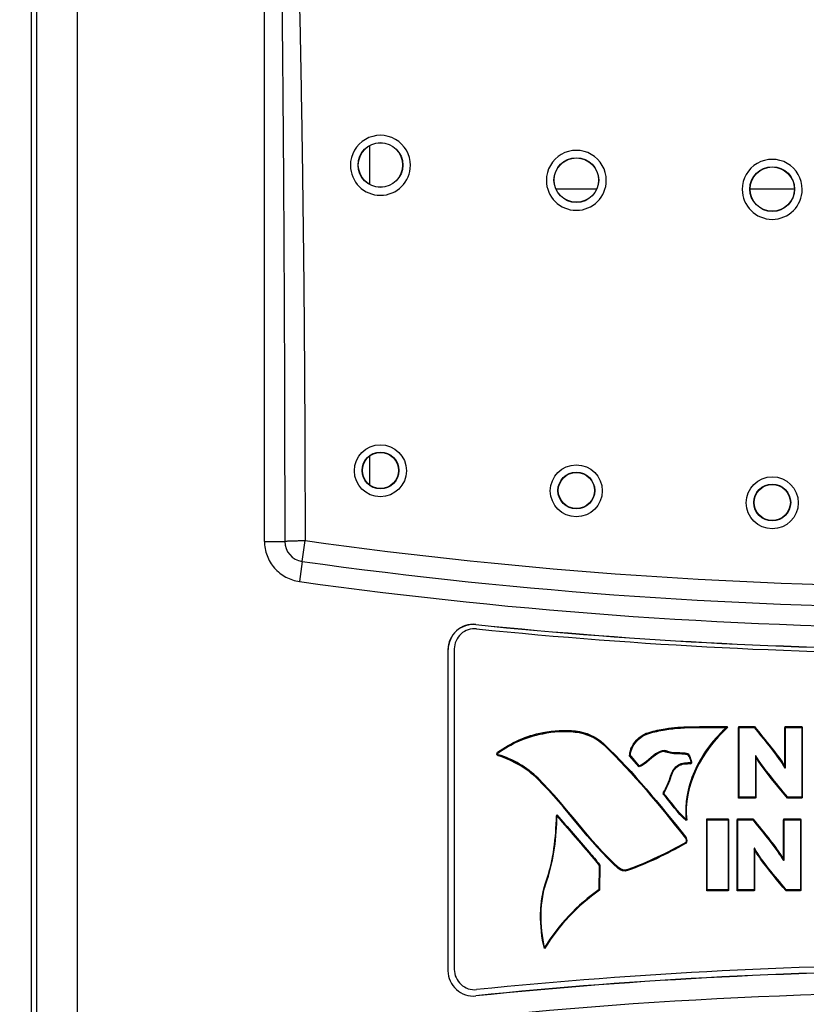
# Model space of a CAD drawing. Header units: inches. Extents: x 0 to 34, y 0 to 22.
# Tile 19 of 54: x 3.7 to 4.5, y 14.3 to 15.2. Entities that reach past the tile are written whole.
import ezdxf

# ---------------------------------------------------------------- set-up
doc = ezdxf.new("R2010")
doc.units = ezdxf.units.IN
doc.header["$LTSCALE"] = 1.87
doc.header["$MEASUREMENT"] = 0
doc.layers.get('0').update_dxf_attribs({"linetype": 'CONTINUOUS'})
for name, color, linetype in [('02___PRT_ALL_AXES', 7, 'CONTINUOUS'), ('DATUMCURVES', 7, 'CONTINUOUS'), ('DIMENSIONS', 7, 'CONTINUOUS')]:
    doc.layers.add(name, color=color, linetype=linetype)
doc.styles.get("Standard").update_dxf_attribs({"font": 'txt', "width": 0.8})
doc.dimstyles.new('DIMSTYLE_2', dxfattribs={"dimtxt": 0.125, "dimasz": 0.18, "dimexe": 0.18, "dimexo": 0.0625, "dimgap": 0.09, "dimtad": 0, "dimtih": 1, "dimtoh": 1, "dimlfac": 2, "dimzin": 4, "dimdsep": 46, "dimtxsty": 'STANDARD', "dimblk": '_FILLED', "dimblk1": '_FILLED', "dimblk2": '_FILLED', "dimcen": 0.09, "dimadec": 0, "dimazin": 0, "dimtfac": 1, "dimtofl": 0, "dimtmove": 0, "dimatfit": 3, "dimldrblk": '_FILLED', "dimfxl": 1, "dimtolj": 1, "dimtzin": 4, "dimarcsym": 0})

# ---------------------------------------------------------------- blocks, each defined once
blk = doc.blocks.new('_FILLED')
at = {"color": 0, "linetype": 'BYBLOCK'}
blk.add_solid([(0, 0), (-1, 0.1736), (-1, -0.1736)], dxfattribs=at)
blk = doc.blocks.new('*D3')
at = {"layer": 'DIMENSIONS', "color": 2, "linetype": 'CONTINUOUS'}
for p, q in [((3.70554, 16.19854), (2.10305, 16.19854)), ((2.22805, 16.19854), (2.22805, 14.36991)), ((2.22805, 12.46482), (2.22805, 13.93241)), ((3.9073, 12.46482), (2.10305, 12.46482))]:
    blk.add_line(p, q, dxfattribs=at)
at = {"layer": 'DIMENSIONS', "color": 2, "linetype": 'CONTINUOUS', "xscale": 0.18, "yscale": 0.18, "zscale": 0.18}
for p, rotation in [((2.22805, 16.19854), 90), ((2.22805, 12.46482), 270)]:
    blk.add_blockref('_FILLED', p, dxfattribs=dict(at, rotation=rotation))
at = {"layer": 'DIMENSIONS', "color": 2, "linetype": 'CONTINUOUS', "insert": (2.07805, 14.30741), "char_height": 0.125, "width": 0.7, "attachment_point": 2, "line_spacing_factor": 0.9}
blk.add_mtext('7.47\\P[189.7]', dxfattribs=at)

msp = doc.modelspace()

# ---------------------------------------------------------------- linework, layer by layer
at = {"color": 7, "linetype": 'CONTINUOUS'}
for p, q in [((3.72805, 16.03827), (3.72805, 12.87445)), ((3.73352, 16.03645), (3.73352, 12.87627)), ((3.7735, 16.03611), (3.7735, 12.87661)), ((3.95855, 14.72194), (3.95855, 15.83611)), ((4.24657, 15.07042), (4.28654, 15.07042)), ((4.43818, 15.07042), (4.48193, 15.07042)), ((3.95855, 14.72194), (3.97855, 14.72194)), ((3.99579, 14.70214), (3.99866, 14.72268)), ((3.99578, 14.70213), (3.99301, 14.68233)), ((4.16734, 14.63985), (4.16732, 14.63968)), ((4.1398, 14.61498), (4.1398, 14.29774)), ((4.1398, 14.61498), (4.13998, 14.61498)), ((4.14605, 14.61563), (4.14605, 14.29901)), ((4.1398, 14.29774), (4.13998, 14.29774)), ((4.16734, 14.27287), (4.16732, 14.27305))]:
    msp.add_line(p, q, dxfattribs=at)
for centre, radius in [((4.07306, 15.09377), 0.02212), ((4.07306, 15.09379), 0.02188), ((4.26656, 15.07891), 0.02212), ((4.26656, 15.07892), 0.02188), ((4.46005, 15.07), 0.02212), ((4.46006, 15.07002), 0.02188), ((4.07302, 14.79171), 0.02569), ((4.07306, 14.79199), 0.01819), ((4.07306, 14.79202), 0.01786), ((4.26653, 14.7719), 0.02569), ((4.26656, 14.77217), 0.01819), ((4.26656, 14.7722), 0.01786), ((4.46004, 14.76005), 0.02569), ((4.46005, 14.76032), 0.01819), ((4.46006, 14.76035), 0.01785)]:
    msp.add_circle(centre, radius, dxfattribs=at)
for centre, radius, start, end in [((4.07303, 15.0935), 0.02962, 359.97185, 180.03051), ((4.26654, 15.07863), 0.02962, 359.97183, 180.02971), ((4.46005, 15.06973), 0.02962, 359.97151, 180.02926), ((4.07303, 15.0935), 0.02962, 180.04478, 359.95759), ((4.26654, 15.07864), 0.02962, 180.04383, 359.95772), ((4.46005, 15.06974), 0.02962, 180.04324, 359.95753), ((3.99855, 14.72194), 0.02, 179.99997, 262.03871), ((4.65355, 19.4032), 4.72612, 262.03481, 277.96519), ((4.65355, 19.40547), 4.74911, 262.03871, 277.96129), ((4.65355, 19.40547), 4.76911, 262.0407, 277.95372), ((4.1648, 14.61498), 0.025, 84.17455, 180), ((4.1648, 14.61498), 0.02483, 84.17455, 180), ((4.16605, 14.61563), 0.02, 84.19088, 180), ((4.65355, 19.40547), 4.79053, 264.17455, 275.82545), ((4.65355, 19.40547), 4.79036, 264.17455, 275.82545), ((4.65355, 19.40739), 4.7965, 264.19088, 275.80912), ((4.65355, 9.50724), 4.7965, 84.19088, 95.80912), ((4.1648, 14.29774), 0.025, 180, 275.82545), ((4.16605, 14.29901), 0.02, 180, 275.80912), ((4.65355, 9.50726), 4.79053, 84.17455, 95.82545), ((4.65355, 9.50726), 4.79036, 84.17455, 95.82545), ((4.65355, 9.50726), 4.76911, 82.04627, 97.95929)]:
    msp.add_arc(centre, radius, start, end, dxfattribs=at)
for points, knots in [([(3.95855, 15.83611), (3.95889, 15.8347), (3.95942, 15.83184), (3.96023, 15.82609), (3.961, 15.81888), (3.96176, 15.8102), (3.96242, 15.80152), (3.963, 15.79283), (3.9637, 15.78124), (3.96448, 15.76674), (3.9653, 15.74935), (3.96603, 15.73195), (3.9667, 15.71454), (3.96752, 15.69133), (3.96844, 15.66232), (3.96942, 15.6275), (3.9703, 15.59268), (3.97109, 15.55786), (3.97181, 15.52303), (3.9727, 15.4766), (3.97367, 15.41855), (3.97467, 15.3489), (3.97552, 15.27924), (3.97625, 15.20958), (3.97707, 15.1167), (3.97783, 15.00059), (3.97839, 14.86127), (3.97853, 14.76838), (3.97855, 14.72194)], [0, 0, 0, 0, 0.003907, 0.007813, 0.015626, 0.023439, 0.031252, 0.039065, 0.046878, 0.062504, 0.078129, 0.093755, 0.10938, 0.125005, 0.156256, 0.187506, 0.218756, 0.250007, 0.281257, 0.312507, 0.375007, 0.437506, 0.500006, 0.562505, 0.625005, 0.750004, 0.875002, 1, 1, 1, 1]), ([(3.95855, 15.83611), (3.95925, 15.83483), (3.96028, 15.8321), (3.9615, 15.82792), (3.96251, 15.82368), (3.9637, 15.81799), (3.96496, 15.81084), (3.96627, 15.80222), (3.96744, 15.79358), (3.96885, 15.78205), (3.9704, 15.76761), (3.97204, 15.75025), (3.97351, 15.73289), (3.97485, 15.71551), (3.9765, 15.69233), (3.97835, 15.66335), (3.98031, 15.62855), (3.98207, 15.59374), (3.98366, 15.55892), (3.98511, 15.5241), (3.98689, 15.47766), (3.98884, 15.41961), (3.99084, 15.34993), (3.99256, 15.28025), (3.99402, 15.21056), (3.99525, 15.14087), (3.99628, 15.07117), (3.99739, 14.97825), (3.99832, 14.86208), (3.99861, 14.76915), (3.99865, 14.72268)], [0, 0, 0, 0, 0.003908, 0.007815, 0.011723, 0.015631, 0.023446, 0.03126, 0.039075, 0.046889, 0.062516, 0.078143, 0.09377, 0.109396, 0.125023, 0.156274, 0.187526, 0.218777, 0.250027, 0.281278, 0.312528, 0.375027, 0.437526, 0.500025, 0.562523, 0.62502, 0.687517, 0.750014, 0.875008, 1, 1, 1, 1]), ([(3.95855, 14.72194), (3.95855, 14.71718), (3.96029, 14.70757), (3.96778, 14.69506), (3.97918, 14.68596), (3.98846, 14.68294), (3.99318, 14.68228)], [0, 0, 0, 0, 0.250017, 0.499989, 0.749947, 1, 1, 1, 1]), ([(3.97855, 14.72194), (3.97859, 14.72196), (3.97875, 14.72199), (3.97906, 14.72207), (3.97957, 14.72215), (3.98025, 14.72224), (3.98111, 14.72231), (3.98257, 14.7224), (3.98476, 14.72247), (3.98775, 14.72254), (3.99116, 14.72262), (3.99484, 14.72274), (3.99737, 14.72274), (3.99866, 14.72268)], [0, 0, 0, 0, 0.00683, 0.023101, 0.0485, 0.082756, 0.125596, 0.176584, 0.300964, 0.451486, 0.622677, 0.808274, 1, 1, 1, 1])]:
    msp.add_open_spline(points, degree=3, knots=knots, dxfattribs=at)
at = {"layer": '02___PRT_ALL_AXES', "color": 3, "linetype": 'CONTINUOUS'}
for p, q in [((4.06255, 15.07475), (4.06255, 15.11295)), ((4.06255, 14.77765), (4.06255, 14.80639))]:
    msp.add_line(p, q, dxfattribs=at)
at = {"layer": 'DATUMCURVES', "color": 40, "linetype": 'CONTINUOUS'}
for p, q in [((4.42685, 14.46825), (4.42685, 14.53805)), ((4.42685, 14.53805), (4.44216, 14.53805)), ((4.42704, 14.4693), (4.42704, 14.5391)), ((4.42704, 14.5391), (4.44236, 14.5391)), ((4.42736, 14.46857), (4.42736, 14.53838)), ((4.42736, 14.53838), (4.44268, 14.53838)), ((4.47259, 14.49802), (4.47259, 14.53805)), ((4.47259, 14.53805), (4.48921, 14.53805)), ((4.47279, 14.49908), (4.47279, 14.5391)), ((4.47279, 14.5391), (4.4894, 14.5391)), ((4.47311, 14.49835), (4.47311, 14.53838)), ((4.47311, 14.53838), (4.48972, 14.53838)), ((4.48921, 14.53805), (4.48921, 14.46825)), ((4.4894, 14.5391), (4.4894, 14.4693)), ((4.48972, 14.53838), (4.48972, 14.46857)), ((4.32845, 14.49921), (4.31915, 14.5102)), ((4.32864, 14.50026), (4.31934, 14.51125)), ((4.32896, 14.49954), (4.31966, 14.51053)), ((4.44347, 14.50909), (4.44347, 14.46825)), ((4.44367, 14.50909), (4.44347, 14.50909)), ((4.44366, 14.51014), (4.44366, 14.4693)), ((4.44386, 14.51014), (4.44366, 14.51014)), ((4.44398, 14.50941), (4.44398, 14.46857)), ((4.44418, 14.50941), (4.44398, 14.50941)), ((4.47239, 14.49802), (4.47259, 14.49802)), ((4.47258, 14.49908), (4.47279, 14.49908)), ((4.4729, 14.49835), (4.47311, 14.49835)), ((4.44347, 14.46825), (4.42685, 14.46825)), ((4.44366, 14.4693), (4.42704, 14.4693)), ((4.44398, 14.46857), (4.42736, 14.46857)), ((4.48921, 14.46825), (4.4751, 14.46825)), ((4.4894, 14.4693), (4.47529, 14.4693)), ((4.48972, 14.46857), (4.47561, 14.46857)), ((4.39532, 14.37657), (4.39532, 14.44666)), ((4.39532, 14.44666), (4.41644, 14.44666)), ((4.39551, 14.37762), (4.39551, 14.44771)), ((4.39551, 14.44771), (4.41663, 14.44771)), ((4.39583, 14.3769), (4.39583, 14.44699)), ((4.39583, 14.44699), (4.41695, 14.44699)), ((4.41644, 14.44666), (4.41644, 14.37657)), ((4.41663, 14.44771), (4.41663, 14.37762)), ((4.41695, 14.44699), (4.41695, 14.3769)), ((4.42545, 14.37657), (4.42545, 14.44666)), ((4.42545, 14.44666), (4.44077, 14.44666)), ((4.42564, 14.37762), (4.42564, 14.44771)), ((4.42564, 14.44771), (4.44096, 14.44771)), ((4.42596, 14.3769), (4.42596, 14.44699)), ((4.42596, 14.44699), (4.44128, 14.44699)), ((4.47119, 14.40651), (4.47119, 14.44666)), ((4.47119, 14.44666), (4.48781, 14.44666)), ((4.47139, 14.40756), (4.47139, 14.44771)), ((4.47139, 14.44771), (4.488, 14.44771)), ((4.47171, 14.40683), (4.47171, 14.44699)), ((4.47171, 14.44699), (4.48832, 14.44699)), ((4.48781, 14.44666), (4.48781, 14.37657)), ((4.488, 14.44771), (4.488, 14.37762)), ((4.48832, 14.44699), (4.48832, 14.3769)), ((4.44207, 14.41762), (4.44207, 14.37657)), ((4.44226, 14.41762), (4.44207, 14.41762)), ((4.44226, 14.41867), (4.44226, 14.37762)), ((4.44245, 14.41867), (4.44226, 14.41867)), ((4.44258, 14.41795), (4.44258, 14.3769)), ((4.44277, 14.41795), (4.44258, 14.41795)), ((4.47119, 14.40756), (4.47139, 14.40756)), ((4.2892, 14.40168), (4.28887, 14.37696)), ((4.2894, 14.40274), (4.28906, 14.37802)), ((4.28972, 14.40201), (4.28938, 14.37729)), ((4.471, 14.40651), (4.47119, 14.40651)), ((4.47151, 14.40683), (4.47171, 14.40683)), ((4.41644, 14.37657), (4.39532, 14.37657)), ((4.41663, 14.37762), (4.39551, 14.37762)), ((4.41695, 14.3769), (4.39583, 14.3769)), ((4.44207, 14.37657), (4.42545, 14.37657)), ((4.44226, 14.37762), (4.42564, 14.37762)), ((4.44258, 14.3769), (4.42596, 14.3769)), ((4.48781, 14.37657), (4.4737, 14.37657)), ((4.488, 14.37762), (4.47389, 14.37762)), ((4.48832, 14.3769), (4.47421, 14.3769))]:
    msp.add_line(p, q, dxfattribs=at)
for points, knots in [([(4.18843, 14.51247), (4.19556, 14.51731), (4.20949, 14.52557), (4.23489, 14.53329), (4.2663, 14.53592), (4.28568, 14.52847), (4.29364, 14.52082)], [0, 0, 0, 0, 0.221213, 0.442426, 0.721213, 1, 1, 1, 1]), ([(4.18894, 14.5128), (4.19607, 14.51764), (4.21, 14.5259), (4.2354, 14.53361), (4.26681, 14.53625), (4.28619, 14.5288), (4.29415, 14.52115)], [0, 0, 0, 0, 0.221213, 0.442426, 0.721213, 1, 1, 1, 1]), ([(4.33814, 14.5322), (4.34342, 14.5337), (4.36882, 14.53957), (4.39511, 14.53776), (4.41559, 14.53793)], [0, 0, 0, 0, 0.211327, 1, 1, 1, 1]), ([(4.33833, 14.53325), (4.34361, 14.53475), (4.35703, 14.53794), (4.38308, 14.53915), (4.40355, 14.53889), (4.41578, 14.53899)], [0, 0, 0, 0, 0.211227, 0.528986, 1, 1, 1, 1]), ([(4.33865, 14.53253), (4.34393, 14.53403), (4.36933, 14.53989), (4.39563, 14.53809), (4.4161, 14.53826)], [0, 0, 0, 0, 0.211327, 1, 1, 1, 1]), ([(4.41578, 14.53899), (4.40288, 14.52746), (4.38116, 14.49979), (4.37307, 14.4641), (4.37528, 14.44716)], [0, 0, 0, 0, 0.503186, 1, 1, 1, 1]), ([(4.44216, 14.53805), (4.45061, 14.52768), (4.46139, 14.51488), (4.47082, 14.50099), (4.47239, 14.49802)], [0, 0, 0, 0, 0.799227, 1, 1, 1, 1]), ([(4.44236, 14.5391), (4.44807, 14.53209), (4.45855, 14.51912), (4.46899, 14.50587), (4.47258, 14.49908)], [0, 0, 0, 0, 0.540552, 1, 1, 1, 1]), ([(4.44268, 14.53838), (4.45113, 14.52801), (4.4619, 14.51521), (4.47133, 14.50132), (4.4729, 14.49835)], [0, 0, 0, 0, 0.799227, 1, 1, 1, 1]), ([(4.31934, 14.51125), (4.31949, 14.51382), (4.32211, 14.52371), (4.33114, 14.53121), (4.33833, 14.53325)], [0, 0, 0, 0, 0.255972, 1, 1, 1, 1]), ([(4.37657, 14.51206), (4.37325, 14.51296), (4.36599, 14.51279), (4.3587, 14.51354), (4.3552, 14.51489)], [0, 0, 0, 0, 0.477687, 1, 1, 1, 1]), ([(4.37638, 14.51101), (4.37136, 14.51237), (4.36392, 14.51128), (4.35687, 14.51312), (4.355, 14.51384)], [0, 0, 0, 0, 0.722022, 1, 1, 1, 1]), ([(4.37689, 14.51134), (4.37187, 14.5127), (4.36443, 14.51161), (4.35738, 14.51345), (4.35552, 14.51417)], [0, 0, 0, 0, 0.722022, 1, 1, 1, 1]), ([(4.37957, 14.50231), (4.38093, 14.50225), (4.37852, 14.50757), (4.37813, 14.51055), (4.37638, 14.51101)], [0, 0, 0, 0, 0.429434, 1, 1, 1, 1]), ([(4.37976, 14.50336), (4.38018, 14.50334), (4.37973, 14.50563), (4.37946, 14.50778), (4.37832, 14.5116), (4.37657, 14.51206)], [0, 0, 0, 0, 0.131589, 0.432084, 1, 1, 1, 1]), ([(4.38009, 14.50264), (4.38145, 14.50257), (4.37903, 14.5079), (4.37864, 14.51088), (4.37689, 14.51134)], [0, 0, 0, 0, 0.429434, 1, 1, 1, 1]), ([(4.4751, 14.46825), (4.46654, 14.47856), (4.45531, 14.49161), (4.44557, 14.50581), (4.44367, 14.50909)], [0, 0, 0, 0, 0.77981, 1, 1, 1, 1]), ([(4.47529, 14.4693), (4.46955, 14.47622), (4.45854, 14.48939), (4.44798, 14.50305), (4.44386, 14.51014)], [0, 0, 0, 0, 0.52329, 1, 1, 1, 1]), ([(4.47561, 14.46857), (4.46705, 14.47889), (4.45582, 14.49194), (4.44608, 14.50614), (4.44418, 14.50941)], [0, 0, 0, 0, 0.77981, 1, 1, 1, 1]), ([(4.35976, 14.48974), (4.36084, 14.49382), (4.36615, 14.50193), (4.37536, 14.50244), (4.37957, 14.50231)], [0, 0, 0, 0, 0.499902, 1, 1, 1, 1]), ([(4.35995, 14.4908), (4.36103, 14.49487), (4.36635, 14.50299), (4.37555, 14.50349), (4.37976, 14.50336)], [0, 0, 0, 0, 0.499902, 1, 1, 1, 1]), ([(4.36027, 14.49007), (4.36135, 14.49415), (4.36667, 14.50226), (4.37587, 14.50277), (4.38009, 14.50264)], [0, 0, 0, 0, 0.499902, 1, 1, 1, 1]), ([(4.23733, 14.3882), (4.23917, 14.39334), (4.24519, 14.41407), (4.24659, 14.43576), (4.24732, 14.4518)], [0, 0, 0, 0, 0.254004, 1, 1, 1, 1]), ([(4.24732, 14.4518), (4.258, 14.43949), (4.2723, 14.42338), (4.28609, 14.40682), (4.2894, 14.40274)], [0, 0, 0, 0, 0.756298, 1, 1, 1, 1]), ([(4.44077, 14.44666), (4.44922, 14.43627), (4.46, 14.42342), (4.46943, 14.40949), (4.471, 14.40651)], [0, 0, 0, 0, 0.798973, 1, 1, 1, 1]), ([(4.44096, 14.44771), (4.44667, 14.44069), (4.45715, 14.42767), (4.46759, 14.41438), (4.47119, 14.40756)], [0, 0, 0, 0, 0.540169, 1, 1, 1, 1]), ([(4.44128, 14.44699), (4.44973, 14.43659), (4.46051, 14.42375), (4.46994, 14.40982), (4.47151, 14.40683)], [0, 0, 0, 0, 0.798973, 1, 1, 1, 1]), ([(4.4737, 14.37657), (4.46513, 14.38693), (4.4539, 14.40005), (4.44416, 14.41433), (4.44226, 14.41762)], [0, 0, 0, 0, 0.779561, 1, 1, 1, 1]), ([(4.47389, 14.37762), (4.46814, 14.38458), (4.45713, 14.39781), (4.44657, 14.41155), (4.44245, 14.41867)], [0, 0, 0, 0, 0.522989, 1, 1, 1, 1]), ([(4.47421, 14.3769), (4.46564, 14.38726), (4.45441, 14.40038), (4.44467, 14.41466), (4.44277, 14.41795)], [0, 0, 0, 0, 0.779561, 1, 1, 1, 1])]:
    msp.add_open_spline(points, degree=3, knots=knots, dxfattribs=at)
for points in [[(4.23355, 14.53301), (4.25486, 14.5369), (4.27792, 14.53718), (4.29383, 14.52187)], [(4.41559, 14.53793), (4.39064, 14.51564), (4.37076, 14.47928), (4.37509, 14.4461)], [(4.4161, 14.53826), (4.39116, 14.51597), (4.37128, 14.47961), (4.3756, 14.44643)], [(4.18862, 14.51352), (4.20287, 14.52321), (4.21665, 14.52992), (4.23355, 14.53301)], [(4.31915, 14.5102), (4.31971, 14.51987), (4.32882, 14.52955), (4.33814, 14.5322)], [(4.31966, 14.51053), (4.32022, 14.5202), (4.32933, 14.52988), (4.33865, 14.53253)], [(4.29364, 14.52082), (4.32367, 14.49202), (4.34799, 14.46181), (4.37435, 14.42879)], [(4.29383, 14.52187), (4.32386, 14.49308), (4.34819, 14.46286), (4.37454, 14.42984)], [(4.29415, 14.52115), (4.32418, 14.49235), (4.34851, 14.46214), (4.37486, 14.42912)], [(4.355, 14.51384), (4.35251, 14.51481), (4.3495, 14.51356), (4.34713, 14.51233)], [(4.3552, 14.51489), (4.3527, 14.51586), (4.34969, 14.51461), (4.34732, 14.51338)], [(4.35552, 14.51417), (4.35302, 14.51514), (4.35001, 14.51389), (4.34764, 14.51266)], [(4.1892, 14.51014), (4.18799, 14.51052), (4.18778, 14.51204), (4.18843, 14.51247)], [(4.18939, 14.51119), (4.18819, 14.51157), (4.18798, 14.51309), (4.18862, 14.51352)], [(4.18971, 14.51047), (4.18851, 14.51085), (4.1883, 14.51236), (4.18894, 14.5128)], [(4.22857, 14.48685), (4.21745, 14.49775), (4.20411, 14.50552), (4.1892, 14.51014)], [(4.22876, 14.4879), (4.21765, 14.49881), (4.2043, 14.50658), (4.18939, 14.51119)], [(4.22908, 14.48718), (4.21797, 14.49808), (4.20462, 14.50585), (4.18971, 14.51047)], [(4.34713, 14.51233), (4.34034, 14.50889), (4.33572, 14.50145), (4.32845, 14.49921)], [(4.34732, 14.51338), (4.34053, 14.50995), (4.33591, 14.5025), (4.32864, 14.50026)], [(4.34764, 14.51266), (4.34085, 14.50922), (4.33623, 14.50178), (4.32896, 14.49954)], [(4.30802, 14.39865), (4.27798, 14.42595), (4.25739, 14.45859), (4.22857, 14.48685)], [(4.30821, 14.3997), (4.27817, 14.427), (4.25759, 14.45964), (4.22876, 14.4879)], [(4.30853, 14.39897), (4.2785, 14.42628), (4.25791, 14.45892), (4.22908, 14.48718)], [(4.35223, 14.47229), (4.35512, 14.47793), (4.35812, 14.48362), (4.35976, 14.48974)], [(4.35242, 14.47335), (4.35531, 14.47898), (4.35831, 14.48468), (4.35995, 14.4908)], [(4.35274, 14.47262), (4.35563, 14.47826), (4.35863, 14.48395), (4.36027, 14.49007)], [(4.37509, 14.4461), (4.36611, 14.45344), (4.36013, 14.46382), (4.35223, 14.47229)], [(4.37528, 14.44716), (4.36631, 14.45449), (4.36032, 14.46487), (4.35242, 14.47335)], [(4.3756, 14.44643), (4.36663, 14.45377), (4.36064, 14.46415), (4.35274, 14.47262)], [(4.23713, 14.38714), (4.24437, 14.40735), (4.24615, 14.4293), (4.24712, 14.45074)], [(4.23765, 14.38747), (4.24488, 14.40768), (4.24666, 14.42963), (4.24764, 14.45107)], [(4.24712, 14.45074), (4.26125, 14.43447), (4.27565, 14.41843), (4.2892, 14.40168)], [(4.24764, 14.45107), (4.26176, 14.4348), (4.27616, 14.41876), (4.28972, 14.40201)], [(4.37435, 14.42879), (4.37539, 14.42749), (4.3753, 14.42393), (4.3744, 14.42342)], [(4.37454, 14.42984), (4.37558, 14.42854), (4.37549, 14.42498), (4.37459, 14.42447)], [(4.37486, 14.42912), (4.3759, 14.42782), (4.37581, 14.42426), (4.37491, 14.42375)], [(4.3744, 14.42342), (4.35568, 14.41276), (4.33714, 14.40397), (4.31718, 14.39661)], [(4.37459, 14.42447), (4.35587, 14.41381), (4.33734, 14.40502), (4.31737, 14.39766)], [(4.37491, 14.42375), (4.35619, 14.41309), (4.33766, 14.4043), (4.31769, 14.39694)], [(4.31718, 14.39661), (4.31401, 14.39545), (4.31, 14.39685), (4.30802, 14.39865)], [(4.31737, 14.39766), (4.3142, 14.3965), (4.31019, 14.3979), (4.30821, 14.3997)], [(4.31769, 14.39694), (4.31452, 14.39578), (4.31051, 14.39718), (4.30853, 14.39897)], [(4.23517, 14.3206), (4.23001, 14.34254), (4.22974, 14.36697), (4.23733, 14.3882)], [(4.23498, 14.31954), (4.22982, 14.34149), (4.22955, 14.36591), (4.23713, 14.38714)], [(4.23549, 14.31987), (4.23033, 14.34182), (4.23006, 14.36624), (4.23765, 14.38747)], [(4.28887, 14.37696), (4.26749, 14.36174), (4.24852, 14.34203), (4.23498, 14.31954)], [(4.28906, 14.37802), (4.26768, 14.36279), (4.24871, 14.34308), (4.23517, 14.3206)], [(4.28938, 14.37729), (4.268, 14.36207), (4.24903, 14.34236), (4.23549, 14.31987)]]:
    msp.add_open_spline(points, degree=3, dxfattribs=at)

# ---------------------------------------------------------------- dimensions: what is measured, and where the dimension line sits
at = {"layer": 'DIMENSIONS', "color": 2, "linetype": 'CONTINUOUS'}
dim = msp.add_linear_dim(base=(2.22805, 12.46482), p1=(3.70554, 16.19854), p2=(3.9073, 12.46482), angle=270, dimstyle='DIMSTYLE_2', dxfattribs=at)
dim.commit()
dim.dimension.update_dxf_attribs({"geometry": '*D3', "text_midpoint": (2.10305, 14.15116), "dimtype": 160})

doc.saveas('drawing.dxf')
